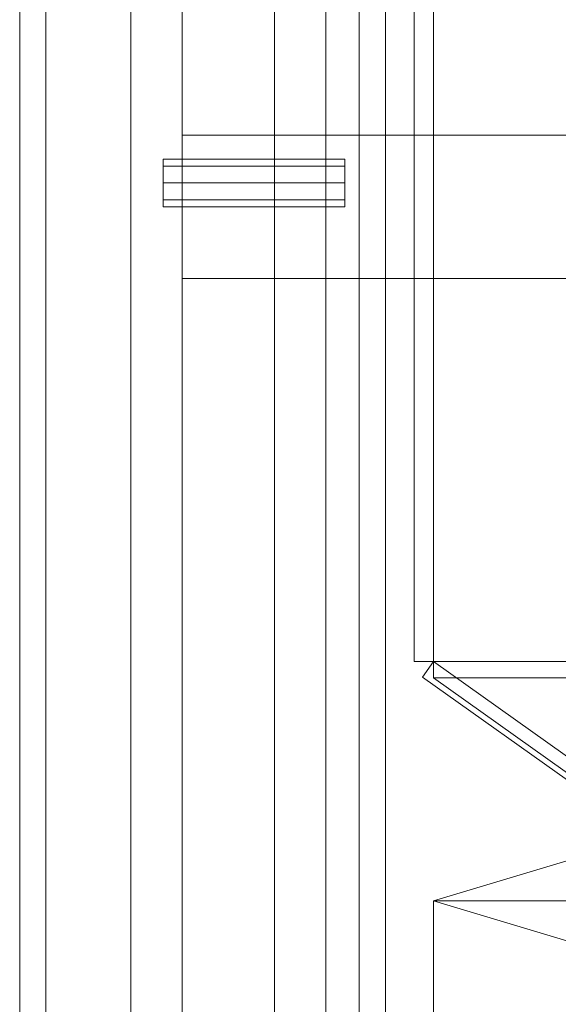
# Model space of a CAD drawing. Header units: millimetres. Extents: x -4738 to 65662, y -68080 to 6847.
# Tile 79 of 256: x -1898 to -1673, y -33743 to -33332. Entities that reach past the tile are written whole.
import ezdxf

# ---------------------------------------------------------------- set-up
doc = ezdxf.new("R2010")
doc.units = ezdxf.units.MM
for name, color, linetype, lineweight in [('COTAS_O', 1, 'Continuous', 0), ('frontal_dosificador', 7, 'Continuous', 0), ('frontal_tolva', 7, 'Continuous', 0)]:
    doc.layers.add(name, color=color, linetype=linetype, lineweight=lineweight)
doc.dimstyles.new('R19_100', dxfattribs={"dimtxt": 250, "dimasz": 150, "dimexe": 150, "dimexo": 80, "dimgap": 100, "dimtad": 1, "dimtih": 1, "dimtoh": 1, "dimdsep": 46, "dimcen": 0.09, "dimadec": 0, "dimazin": 0, "dimtfac": 1, "dimtdec": 4, "dimtofl": 0, "dimtmove": 0, "dimatfit": 3, "dimfxl": 1, "dimtolj": 1, "dimtzin": 0, "dimarcsym": 0})

# ---------------------------------------------------------------- blocks, each defined once
blk = doc.blocks.new('DIM_R30_47')
at = {"layer": 'COTAS_O'}
for p, q in [((-1725, -31700), (-1025, -31700)), ((-1025, -31700), (-1070, -31850)), ((-1025, -34400), (-1025, -31700)), ((-1025, -31700), (-980, -31850)), ((-1025, -34400), (-1070, -34250)), ((-1025, -34400), (-980, -34250)), ((-1725, -34400), (-1025, -34400))]:
    blk.add_line(p, q, dxfattribs=at)
blk.add_text('2700 O', height=250, rotation=90, dxfattribs=at).set_placement((-1125, -33050))
blk = doc.blocks.new('DIM_R30_48')
at = {"layer": 'COTAS_O'}
for p, q in [((-1725, -33700), (-1575, -33655)), ((1725, -33700), (1575, -33655)), ((-1725, -34400), (-1725, -33700)), ((-1725, -33700), (1725, -33700)), ((-1725, -33700), (-1575, -33745)), ((1725, -33700), (1575, -33745)), ((1725, -34400), (1725, -33700))]:
    blk.add_line(p, q, dxfattribs=at)
blk.add_text('3450 O', height=250, dxfattribs=at).set_placement((0, -33600))

msp = doc.modelspace()

# ---------------------------------------------------------------- linework, layer by layer
at = {"layer": 'frontal_dosificador'}
for p, q in [((-1830, -34880), (-1830, -32340)), ((-1770, -34880), (-1770, -32340)), ((-1770, -33380), (-1830, -33380)), ((-1830, -33440), (-1830, -33380)), ((-1770, -33440), (-1770, -33380)), ((-230, -33380), (-1770, -33380)), ((-1838, -33392.929), (-1838, -33390)), ((-1762, -33390), (-1838, -33390)), ((-1762, -33392.929), (-1762, -33390)), ((-1838, -33400), (-1838, -33392.929)), ((-1762, -33392.929), (-1838, -33392.929)), ((-1762, -33400), (-1762, -33392.929)), ((-1838, -33400), (-1838, -33407.071)), ((-1838, -33400), (-1762, -33400)), ((-1762, -33407.071), (-1762, -33400)), ((-1838, -33407.071), (-1838, -33410)), ((-1762, -33407.071), (-1838, -33407.071)), ((-1762, -33407.071), (-1762, -33410)), ((-1762, -33410), (-1838, -33410)), ((-1770, -33440), (-1830, -33440)), ((-230, -33440), (-1770, -33440))]:
    msp.add_line(p, q, dxfattribs=at)
at = {"layer": 'frontal_tolva'}
for p, q in [((-1898, -35980), (-1898, -32700)), ((-1887, -35980), (-1887, -32700)), ((-1756, -35980), (-1756, -32700)), ((-1745, -35980), (-1745, -32700)), ((-1733, -33600), (-1733, -32700)), ((-1725, -33600), (-1725, -32700)), ((-1851.5, -34332.806), (-1851.5, -32835.806)), ((-1791.5, -32835.806), (-1791.5, -34332.806)), ((-1851.5, -32870.194), (-1851.5, -34367.194)), ((-1791.5, -34367.194), (-1791.5, -32870.194)), ((-1725, -33600), (-1733, -33600)), ((-1725, -33600), (-1729.636, -33606.52)), ((1725, -33600), (-1725, -33600)), ((-600, -34400), (-1725, -33600)), ((-1725, -33600), (-1725, -33606.849)), ((-604.636, -34406.52), (-1729.636, -33606.52)), ((1725, -33606.849), (-1725, -33606.849)), ((-1725, -33606.849), (-600, -34406.849))]:
    msp.add_line(p, q, dxfattribs=at)

# ---------------------------------------------------------------- dimensions: what is measured, and where the dimension line sits
at = {"layer": 'COTAS_O'}
for p2, distance, picture, middle in [((-1725, -31700), -700, 'DIM_R30_47', (-1025, -33050)), ((1725, -34400), 700, 'DIM_R30_48', (0, -33700))]:
    dim = msp.add_aligned_dim(p1=(-1725, -34400), p2=p2, distance=distance, text='<> O', dimstyle='R19_100', dxfattribs=at)
    dim.commit()
    dim.dimension.update_dxf_attribs({"geometry": picture, "text_midpoint": middle})

doc.saveas('drawing.dxf')
